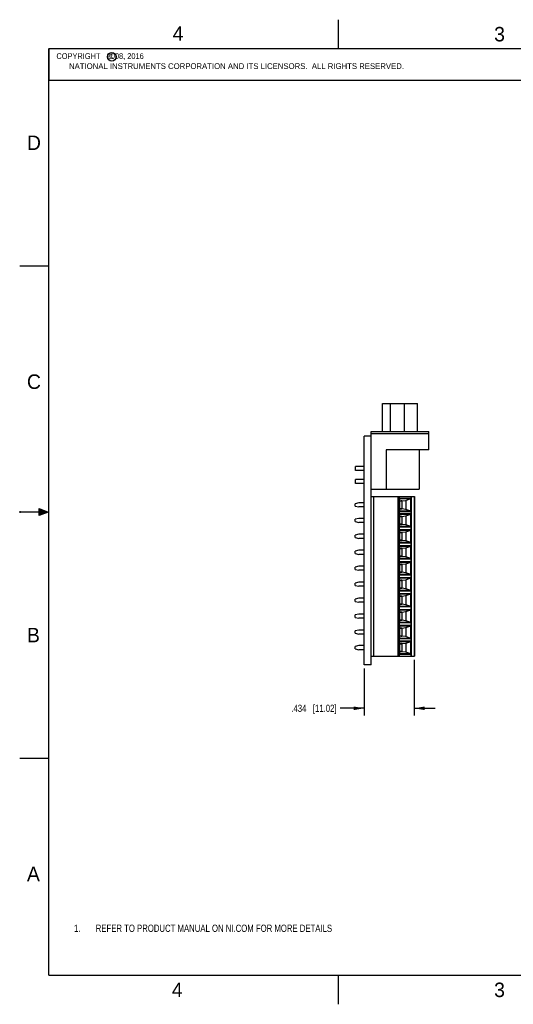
# Model space of a CAD drawing. Header units: inches. Extents: x 0 to 22, y 0 to 17.
# Tile 1 of 20: x 0 to 8.5, y 0 to 17. Entities that reach past the tile are written whole.
import ezdxf

# ---------------------------------------------------------------- set-up
doc = ezdxf.new("R2010")
doc.units = ezdxf.units.IN
doc.header["$LTSCALE"] = 1.21
doc.header["$MEASUREMENT"] = 0
doc.layers.get('0').update_dxf_attribs({"linetype": 'CONTINUOUS'})
for name, color, linetype in [('02___PRT_ALL_AXES', 7, 'CONTINUOUS'), ('DIMENSIONS', 7, 'CONTINUOUS'), ('NOTE', 7, 'CONTINUOUS')]:
    doc.layers.add(name, color=color, linetype=linetype)
doc.styles.get("Standard").update_dxf_attribs({"font": 'txt', "width": 0.8})
doc.styles.add('TEXTSTYLE_2', font='txt')
doc.dimstyles.new('DIMSTYLE_1', dxfattribs={"dimtxt": 0.125, "dimasz": 0.18, "dimexe": 0.125, "dimexo": 0.0625, "dimgap": 0.0625, "dimtad": 0, "dimtih": 1, "dimtoh": 1, "dimdec": 3, "dimlfac": 0.5, "dimzin": 4, "dimdsep": 46, "dimtxsty": 'STANDARD', "dimblk": '_FILLED', "dimblk1": '_FILLED', "dimblk2": '_FILLED', "dimcen": 0.09, "dimadec": 0, "dimazin": 0, "dimtp": 0.001, "dimtm": 0.001, "dimtfac": 1, "dimtdec": 3, "dimtofl": 0, "dimtmove": 0, "dimatfit": 3, "dimldrblk": '_FILLED', "dimfxl": 1, "dimtolj": 1, "dimtzin": 4, "dimarcsym": 0})

# ---------------------------------------------------------------- blocks, each defined once
blk = doc.blocks.new('CUSTOM_NOTE_BL0', base_point=(3.625, 1.312))
at = {"color": 2, "linetype": 'CONTINUOUS', "width": 0.8}
for s, p in [('1.', (0.938, 1.25)), ('REFER TO PRODUCT MANUAL ON NI.COM FOR MORE DETAILS', (1.312, 1.25))]:
    blk.add_text(s, height=0.125, dxfattribs=at).set_placement(p)
blk = doc.blocks.new('_FILLED')
at = {"color": 0, "linetype": 'BYBLOCK'}
blk.add_solid([(0, 0), (-1, 0.174), (-1, -0.174)], dxfattribs=at)
blk = doc.blocks.new('*D0')
at = {"layer": 'DIMENSIONS', "color": 2, "linetype": 'CONTINUOUS'}
for p, q in [((6.81, 5.95), (6.81, 4.986)), ((5.943, 5.798), (5.943, 4.986)), ((5.943, 5.111), (5.531, 5.111)), ((6.81, 5.111), (7.17, 5.111))]:
    blk.add_line(p, q, dxfattribs=at)
at = {"layer": 'DIMENSIONS', "color": 2, "linetype": 'CONTINUOUS', "xscale": 0.18, "yscale": 0.18, "zscale": 0.18}
blk.add_blockref('_FILLED', (5.943, 5.111), dxfattribs=at)
at = {"layer": 'DIMENSIONS', "color": 2, "linetype": 'CONTINUOUS', "xscale": 0.18, "yscale": 0.18, "zscale": 0.18, "rotation": 180}
blk.add_blockref('_FILLED', (6.81, 5.111), dxfattribs=at)
at = {"layer": 'DIMENSIONS', "color": 2, "linetype": 'CONTINUOUS', "insert": (5.468, 5.173), "char_height": 0.125, "width": 1.225, "attachment_point": 3, "line_spacing_factor": 0.9}
blk.add_mtext('.434{\\Ftxt.shx;\\W1.000000;\\H0.125000; }[11.02]', dxfattribs=at)

msp = doc.modelspace()

# ---------------------------------------------------------------- hatches: boundary and pattern name
at = {"linetype": 'CONTINUOUS'}
msp.add_hatch(color=2, dxfattribs=at).paths.add_polyline_path([(0.3337, 8.5625), (0.49, 8.5), (0.3337, 8.4375)])

# ---------------------------------------------------------------- linework, layer by layer
at = {"color": 2, "linetype": 'CONTINUOUS'}
for p, q in [((5.5, 16.5), (5.5, 17)), ((0.4999, 16.5), (9.1249, 16.5)), ((0.4999, 16.5), (0.4999, 15.9531)), ((0.4999, 15.9531), (9.1249, 15.9531)), ((0, 12.75), (0.5, 12.75)), ((0, 8.515), (0, 8.485)), ((0.3337, 8.4375), (0.3337, 8.5625)), ((0.3337, 8.5625), (0.49, 8.5)), ((0.49, 8.5), (0, 8.5)), ((0.49, 8.5), (0.3337, 8.4375)), ((0, 4.25), (0.5, 4.25)), ((5.5, 0), (5.5, 0.5))]:
    msp.add_line(p, q, dxfattribs=at)
at = {"color": 7, "linetype": 'CONTINUOUS'}
for p, q in [((6.2595, 9.8884), (6.2595, 10.3742)), ((6.2595, 10.3742), (6.8658, 10.3742)), ((6.3967, 9.8884), (6.3967, 10.3742)), ((6.6393, 9.8884), (6.6393, 10.3742)), ((6.8658, 9.8884), (6.8658, 10.3742)), ((6.0665, 5.8605), (6.0665, 9.8884)), ((6.0665, 9.8884), (7.0587, 9.8884)), ((7.0587, 9.5734), (7.0587, 9.8884)), ((5.9425, 5.8605), (5.9425, 9.8105)), ((6.0665, 9.8105), (5.9425, 9.8105)), ((6.0665, 9.853), (7.0587, 9.853)), ((6.3264, 9.5734), (6.3264, 8.8963)), ((7.0587, 9.5734), (6.3264, 9.5734)), ((6.8933, 9.5734), (6.8933, 8.8963)), ((6.0665, 8.8963), (6.8933, 8.8963)), ((6.0665, 8.7685), (6.8114, 8.7685)), ((6.1059, 8.7685), (6.1059, 6.0126)), ((6.5334, 6.0126), (6.5334, 8.7685)), ((6.5463, 8.7685), (6.5463, 6.0126)), ((6.5591, 8.5056), (6.5591, 8.7401)), ((6.5591, 8.7401), (6.7416, 8.7401)), ((6.7311, 8.7254), (6.5591, 8.7254)), ((6.5591, 8.6908), (6.5856, 8.6908)), ((6.5773, 8.6898), (6.5591, 8.6898)), ((6.5964, 8.6927), (6.6638, 8.7011)), ((6.5964, 8.6927), (6.5964, 8.5531)), ((6.6638, 8.7011), (6.7311, 8.7254)), ((6.6638, 8.7011), (6.6638, 8.5446)), ((6.7416, 8.7401), (6.7416, 8.5056)), ((6.7552, 6.0126), (6.7552, 8.7685)), ((6.758, 8.7685), (6.758, 6.0126)), ((6.8104, 6.0126), (6.8104, 8.7685)), ((6.8114, 8.7685), (6.8114, 6.0126)), ((5.8532, 8.6583), (5.791, 8.6434)), ((5.791, 8.6024), (5.791, 8.6434)), ((5.791, 8.6024), (5.8532, 8.5874)), ((5.9425, 8.6583), (5.8532, 8.6583)), ((5.9425, 8.5874), (5.8532, 8.5874)), ((6.5591, 8.556), (6.5773, 8.556)), ((6.5856, 8.555), (6.5591, 8.555)), ((6.5591, 8.5204), (6.7311, 8.5204)), ((6.7416, 8.5056), (6.5591, 8.5056)), ((6.6638, 8.5446), (6.5964, 8.5531)), ((6.7311, 8.5204), (6.6638, 8.5446)), ((5.8532, 8.3906), (5.791, 8.3757)), ((5.791, 8.3347), (5.791, 8.3757)), ((5.791, 8.3347), (5.8532, 8.3197)), ((5.9425, 8.3906), (5.8532, 8.3906)), ((6.5591, 8.2379), (6.5591, 8.4724)), ((6.5591, 8.4724), (6.7416, 8.4724)), ((6.7311, 8.4577), (6.5591, 8.4577)), ((6.5591, 8.4231), (6.5856, 8.4231)), ((6.5773, 8.4221), (6.5591, 8.4221)), ((6.5964, 8.425), (6.6638, 8.4334)), ((6.5964, 8.425), (6.5964, 8.2853)), ((6.6638, 8.4334), (6.7311, 8.4577)), ((6.6638, 8.4334), (6.6638, 8.2769)), ((6.7416, 8.4724), (6.7416, 8.2379)), ((5.9425, 8.3197), (5.8532, 8.3197)), ((6.5591, 8.2882), (6.5773, 8.2882)), ((6.5856, 8.2873), (6.5591, 8.2873)), ((6.5591, 8.2527), (6.7311, 8.2527)), ((6.7416, 8.2379), (6.5591, 8.2379)), ((6.5591, 7.9623), (6.5591, 8.1968)), ((6.5591, 8.1968), (6.7416, 8.1968)), ((6.7311, 8.1821), (6.5591, 8.1821)), ((6.6638, 8.2769), (6.5964, 8.2853)), ((6.7311, 8.2527), (6.6638, 8.2769)), ((6.6638, 8.1578), (6.7311, 8.1821)), ((6.7416, 8.1968), (6.7416, 7.9623)), ((5.8532, 8.115), (5.791, 8.1001)), ((5.791, 8.0591), (5.791, 8.1001)), ((5.791, 8.0591), (5.8532, 8.0441)), ((5.9425, 8.115), (5.8532, 8.115)), ((5.9425, 8.0441), (5.8532, 8.0441)), ((6.5591, 8.1475), (6.5856, 8.1475)), ((6.5773, 8.1465), (6.5591, 8.1465)), ((6.5591, 8.0126), (6.5773, 8.0126)), ((6.5856, 8.0117), (6.5591, 8.0117)), ((6.5964, 8.1494), (6.6638, 8.1578)), ((6.5964, 8.1494), (6.5964, 8.0097)), ((6.6638, 8.0013), (6.5964, 8.0097)), ((6.6638, 8.1578), (6.6638, 8.0013)), ((6.7311, 7.9771), (6.6638, 8.0013)), ((5.8532, 7.8394), (5.791, 7.8245)), ((5.791, 7.7835), (5.791, 7.8245)), ((5.9425, 7.8394), (5.8532, 7.8394)), ((6.5591, 7.9771), (6.7311, 7.9771)), ((6.7416, 7.9623), (6.5591, 7.9623)), ((6.5591, 7.9212), (6.7416, 7.9212)), ((6.5591, 7.6867), (6.5591, 7.9212)), ((6.7311, 7.9065), (6.5591, 7.9065)), ((6.5591, 7.8719), (6.5856, 7.8719)), ((6.5773, 7.8709), (6.5591, 7.8709)), ((6.5964, 7.8738), (6.6638, 7.8822)), ((6.5964, 7.8738), (6.5964, 7.7342)), ((6.6638, 7.8822), (6.7311, 7.9065)), ((6.6638, 7.8822), (6.6638, 7.7257)), ((6.7416, 7.9212), (6.7416, 7.6867)), ((5.791, 7.7835), (5.8532, 7.7685)), ((5.9425, 7.7685), (5.8532, 7.7685)), ((6.5591, 7.7371), (6.5773, 7.7371)), ((6.5856, 7.7361), (6.5591, 7.7361)), ((6.5591, 7.7015), (6.7311, 7.7015)), ((6.7416, 7.6867), (6.5591, 7.6867)), ((6.6638, 7.7257), (6.5964, 7.7342)), ((6.7311, 7.7015), (6.6638, 7.7257)), ((5.8532, 7.5638), (5.791, 7.5489)), ((5.791, 7.5079), (5.791, 7.5489)), ((5.791, 7.5079), (5.8532, 7.493)), ((5.9425, 7.5638), (5.8532, 7.5638)), ((5.9425, 7.493), (5.8532, 7.493)), ((6.5591, 7.6457), (6.7416, 7.6457)), ((6.5591, 7.4111), (6.5591, 7.6457)), ((6.7311, 7.6309), (6.5591, 7.6309)), ((6.5591, 7.5963), (6.5856, 7.5963)), ((6.5773, 7.5953), (6.5591, 7.5953)), ((6.5964, 7.5982), (6.6638, 7.6067)), ((6.5964, 7.5982), (6.5964, 7.4586)), ((6.6638, 7.6067), (6.7311, 7.6309)), ((6.6638, 7.6067), (6.6638, 7.4501)), ((6.7416, 7.6457), (6.7416, 7.4111)), ((6.5591, 7.4615), (6.5773, 7.4615)), ((6.5856, 7.4605), (6.5591, 7.4605)), ((6.5591, 7.4259), (6.7311, 7.4259)), ((6.7416, 7.4111), (6.5591, 7.4111)), ((6.5591, 7.3701), (6.7416, 7.3701)), ((6.5591, 7.1355), (6.5591, 7.3701)), ((6.7311, 7.3553), (6.5591, 7.3553)), ((6.5591, 7.3207), (6.5856, 7.3207)), ((6.5773, 7.3197), (6.5591, 7.3197)), ((6.6638, 7.4501), (6.5964, 7.4586)), ((6.5964, 7.3226), (6.6638, 7.3311)), ((6.5964, 7.3226), (6.5964, 7.183)), ((6.7311, 7.4259), (6.6638, 7.4501)), ((6.6638, 7.3311), (6.7311, 7.3553)), ((6.6638, 7.3311), (6.6638, 7.1745)), ((6.7416, 7.3701), (6.7416, 7.1355)), ((5.8532, 7.2882), (5.791, 7.2733)), ((5.791, 7.2323), (5.791, 7.2733)), ((5.791, 7.2323), (5.8532, 7.2174)), ((5.9425, 7.2882), (5.8532, 7.2882)), ((5.9425, 7.2174), (5.8532, 7.2174)), ((6.5591, 7.1859), (6.5773, 7.1859)), ((6.5856, 7.1849), (6.5591, 7.1849)), ((6.5591, 7.1503), (6.7311, 7.1503)), ((6.6638, 7.1745), (6.5964, 7.183)), ((6.7311, 7.1503), (6.6638, 7.1745)), ((5.8532, 7.0126), (5.791, 6.9977)), ((5.791, 6.9567), (5.791, 6.9977)), ((5.9425, 7.0126), (5.8532, 7.0126)), ((6.7416, 7.1355), (6.5591, 7.1355)), ((6.5591, 7.0945), (6.7416, 7.0945)), ((6.5591, 6.86), (6.5591, 7.0945)), ((6.7311, 7.0797), (6.5591, 7.0797)), ((6.5591, 7.0451), (6.5856, 7.0451)), ((6.5773, 7.0441), (6.5591, 7.0441)), ((6.5964, 7.047), (6.6638, 7.0555)), ((6.5964, 7.047), (6.5964, 6.9074)), ((6.6638, 7.0555), (6.7311, 7.0797)), ((6.6638, 7.0555), (6.6638, 6.899)), ((6.7416, 7.0945), (6.7416, 6.86)), ((5.791, 6.9567), (5.8532, 6.9418)), ((5.9425, 6.9418), (5.8532, 6.9418)), ((6.5591, 6.9103), (6.5773, 6.9103)), ((6.5856, 6.9093), (6.5591, 6.9093)), ((6.5591, 6.8747), (6.7311, 6.8747)), ((6.7416, 6.86), (6.5591, 6.86)), ((6.5591, 6.8189), (6.7416, 6.8189)), ((6.5591, 6.5844), (6.5591, 6.8189)), ((6.7311, 6.8041), (6.5591, 6.8041)), ((6.6638, 6.899), (6.5964, 6.9074)), ((6.7311, 6.8747), (6.6638, 6.899)), ((6.6638, 6.7799), (6.7311, 6.8041)), ((6.7416, 6.8189), (6.7416, 6.5844)), ((5.8532, 6.7371), (5.791, 6.7221)), ((5.791, 6.6811), (5.791, 6.7221)), ((5.791, 6.6811), (5.8532, 6.6662)), ((5.9425, 6.7371), (5.8532, 6.7371)), ((5.9425, 6.6662), (5.8532, 6.6662)), ((6.5591, 6.7695), (6.5856, 6.7695)), ((6.5773, 6.7685), (6.5591, 6.7685)), ((6.5591, 6.6347), (6.5773, 6.6347)), ((6.5856, 6.6337), (6.5591, 6.6337)), ((6.5964, 6.7714), (6.6638, 6.7799)), ((6.5964, 6.7714), (6.5964, 6.6318)), ((6.6638, 6.6234), (6.5964, 6.6318)), ((6.6638, 6.7799), (6.6638, 6.6234)), ((5.8532, 6.4615), (5.791, 6.4465)), ((5.9425, 6.4615), (5.8532, 6.4615)), ((6.5591, 6.5991), (6.7311, 6.5991)), ((6.7416, 6.5844), (6.5591, 6.5844)), ((6.5591, 6.5433), (6.7416, 6.5433)), ((6.5591, 6.3088), (6.5591, 6.5433)), ((6.7311, 6.5285), (6.5591, 6.5285)), ((6.5591, 6.4939), (6.5856, 6.4939)), ((6.5773, 6.493), (6.5591, 6.493)), ((6.5964, 6.4959), (6.6638, 6.5043)), ((6.5964, 6.4959), (6.5964, 6.3562)), ((6.7311, 6.5991), (6.6638, 6.6234)), ((6.6638, 6.5043), (6.7311, 6.5285)), ((6.6638, 6.5043), (6.6638, 6.3478)), ((6.7416, 6.5433), (6.7416, 6.3088)), ((5.791, 6.4055), (5.791, 6.4465)), ((5.791, 6.4055), (5.8532, 6.3906)), ((5.9425, 6.3906), (5.8532, 6.3906)), ((6.5591, 6.3591), (6.5773, 6.3591)), ((6.5856, 6.3581), (6.5591, 6.3581)), ((6.5591, 6.3235), (6.7311, 6.3235)), ((6.7416, 6.3088), (6.5591, 6.3088)), ((6.6638, 6.3478), (6.5964, 6.3562)), ((6.7311, 6.3235), (6.6638, 6.3478)), ((5.8532, 6.1937), (5.791, 6.1788)), ((5.791, 6.1378), (5.791, 6.1788)), ((5.791, 6.1378), (5.8532, 6.1229)), ((5.9425, 6.1937), (5.8532, 6.1937)), ((5.9425, 6.1229), (5.8532, 6.1229)), ((6.5591, 6.2756), (6.7416, 6.2756)), ((6.5591, 6.0411), (6.5591, 6.2756)), ((6.7311, 6.2608), (6.5591, 6.2608)), ((6.5591, 6.2262), (6.5856, 6.2262)), ((6.5773, 6.2252), (6.5591, 6.2252)), ((6.5964, 6.2281), (6.6638, 6.2366)), ((6.5964, 6.2281), (6.5964, 6.0885)), ((6.6638, 6.2366), (6.7311, 6.2608)), ((6.6638, 6.2366), (6.6638, 6.0801)), ((6.7416, 6.2756), (6.7416, 6.0411)), ((6.0665, 6.0126), (6.8114, 6.0126)), ((6.5591, 6.0914), (6.5773, 6.0914)), ((6.5856, 6.0904), (6.5591, 6.0904)), ((6.5591, 6.0558), (6.7311, 6.0558)), ((6.7416, 6.0411), (6.5591, 6.0411)), ((6.6638, 6.0801), (6.5964, 6.0885)), ((6.7311, 6.0558), (6.6638, 6.0801)), ((6.0665, 5.8605), (5.9425, 5.8605))]:
    msp.add_line(p, q, dxfattribs=at)
at = {"color": 7, "linetype": 'CONTINUOUS', "const_width": 0.02}
for points in [[(0.5, 16.5), (0.5, 0.5)], [(21.5, 16.5), (0.5, 16.5)], [(0.5, 0.5), (21.5, 0.5)]]:
    msp.add_lwpolyline(points, dxfattribs=at)
at = {"color": 2, "linetype": 'CONTINUOUS'}
msp.add_circle((1.5893, 16.359), 0.0754, dxfattribs=at)
at = {"color": 7, "linetype": 'CONTINUOUS'}
for centre, major_axis, ratio, start_param, end_param in [((6.5711, 8.6786), (0.0393, 0.0124), 0.1938285, 0.8114104, 1.1330768), ((6.7255, 8.7401), (0.0162, 0), 0.9728414, -1.2160907, 0), ((6.5711, 8.5671), (0.0393, -0.0124), 0.1938285, -1.1330768, -0.8114104), ((6.7255, 8.5056), (0.0162, 0), 0.9728414, 0, 1.2160907), ((6.5711, 8.4109), (0.0393, 0.0124), 0.1938285, 0.8114104, 1.1330768), ((6.7255, 8.4724), (0.0162, 0), 0.9728414, -1.2160907, 0), ((6.5711, 8.2994), (0.0393, -0.0124), 0.1938285, -1.1330768, -0.8114104), ((6.7255, 8.2379), (0.0162, 0), 0.9728414, 0, 1.2160907), ((6.7255, 8.1968), (0.0162, 0), 0.9728414, -1.2160907, 0), ((6.5711, 8.1353), (0.0393, 0.0124), 0.1938285, 0.8114104, 1.1330768), ((6.5711, 8.0238), (0.0393, -0.0124), 0.1938285, -1.1330768, -0.8114104), ((6.5711, 7.8597), (0.0393, 0.0124), 0.1938285, 0.8114104, 1.1330768), ((6.7255, 7.9623), (0.0162, 0), 0.9728414, 0, 1.2160907), ((6.7255, 7.9212), (0.0162, 0), 0.9728414, -1.2160907, 0), ((6.5711, 7.7482), (0.0393, -0.0124), 0.1938285, -1.1330768, -0.8114104), ((6.7255, 7.6867), (0.0162, 0), 0.9728414, 0, 1.2160907), ((6.5711, 7.5841), (0.0393, 0.0124), 0.1938285, 0.8114104, 1.1330768), ((6.7255, 7.6457), (0.0162, 0), 0.9728414, -1.2160907, 0), ((6.5711, 7.4727), (0.0393, -0.0124), 0.1938285, -1.1330768, -0.8114104), ((6.5711, 7.3085), (0.0393, 0.0124), 0.1938285, 0.8114104, 1.1330768), ((6.7255, 7.4111), (0.0162, 0), 0.9728414, 0, 1.2160907), ((6.7255, 7.3701), (0.0162, 0), 0.9728414, -1.2160907, 0), ((6.5711, 7.1971), (0.0393, -0.0124), 0.1938285, -1.1330768, -0.8114104), ((6.7255, 7.1355), (0.0162, 0), 0.9728414, 0, 1.2160907), ((6.5711, 7.033), (0.0393, 0.0124), 0.1938285, 0.8114104, 1.1330768), ((6.7255, 7.0945), (0.0162, 0), 0.9728414, -1.2160907, 0), ((6.5711, 6.9215), (0.0393, -0.0124), 0.1938285, -1.1330768, -0.8114104), ((6.7255, 6.86), (0.0162, 0), 0.9728414, 0, 1.2160907), ((6.7255, 6.8189), (0.0162, 0), 0.9728414, -1.2160907, 0), ((6.5711, 6.7574), (0.0393, 0.0124), 0.1938285, 0.8114104, 1.1330768), ((6.5711, 6.6459), (0.0393, -0.0124), 0.1938285, -1.1330768, -0.8114104), ((6.5711, 6.4818), (0.0393, 0.0124), 0.1938285, 0.8114104, 1.1330768), ((6.7255, 6.5844), (0.0162, 0), 0.9728414, 0, 1.2160907), ((6.7255, 6.5433), (0.0162, 0), 0.9728414, -1.2160907, 0), ((6.5711, 6.3703), (0.0393, -0.0124), 0.1938285, -1.1330768, -0.8114104), ((6.7255, 6.3088), (0.0162, 0), 0.9728414, 0, 1.2160907), ((6.5711, 6.2141), (0.0393, 0.0124), 0.1938285, 0.8114104, 1.1330768), ((6.7255, 6.2756), (0.0162, 0), 0.9728414, -1.2160907, 0), ((6.5711, 6.1026), (0.0393, -0.0124), 0.1938285, -1.1330768, -0.8114104), ((6.7255, 6.0411), (0.0162, 0), 0.9728414, 0, 1.2160907)]:
    msp.add_ellipse(centre, major_axis=major_axis, ratio=ratio, start_param=start_param, end_param=end_param, dxfattribs=at)
for points, knots in [([(6.5773, 8.6898), (6.578, 8.6898), (6.5808, 8.6899), (6.5836, 8.6903), (6.5856, 8.6908)], [0, 0, 0, 0, 0.2551837, 1, 1, 1, 1]), ([(6.5856, 8.555), (6.5849, 8.5551), (6.5822, 8.5557), (6.5794, 8.556), (6.5773, 8.556)], [0, 0, 0, 0, 0.2445587, 1, 1, 1, 1]), ([(6.5773, 8.4221), (6.578, 8.4221), (6.5808, 8.4222), (6.5836, 8.4226), (6.5856, 8.4231)], [0, 0, 0, 0, 0.2551837, 1, 1, 1, 1]), ([(6.5856, 8.2873), (6.5849, 8.2874), (6.5822, 8.2879), (6.5794, 8.2882), (6.5773, 8.2882)], [0, 0, 0, 0, 0.2445587, 1, 1, 1, 1]), ([(6.5773, 8.1465), (6.578, 8.1465), (6.5808, 8.1466), (6.5836, 8.147), (6.5856, 8.1475)], [0, 0, 0, 0, 0.2551837, 1, 1, 1, 1]), ([(6.5856, 8.0117), (6.5849, 8.0118), (6.5822, 8.0124), (6.5794, 8.0126), (6.5773, 8.0126)], [0, 0, 0, 0, 0.2445587, 1, 1, 1, 1]), ([(6.5773, 7.8709), (6.578, 7.8709), (6.5808, 7.871), (6.5836, 7.8714), (6.5856, 7.8719)], [0, 0, 0, 0, 0.2551837, 1, 1, 1, 1]), ([(6.5856, 7.7361), (6.5849, 7.7362), (6.5822, 7.7368), (6.5794, 7.7371), (6.5773, 7.7371)], [0, 0, 0, 0, 0.2445587, 1, 1, 1, 1]), ([(6.5773, 7.5953), (6.578, 7.5953), (6.5808, 7.5954), (6.5836, 7.5959), (6.5856, 7.5963)], [0, 0, 0, 0, 0.2551837, 1, 1, 1, 1]), ([(6.5856, 7.4605), (6.5849, 7.4606), (6.5822, 7.4612), (6.5794, 7.4615), (6.5773, 7.4615)], [0, 0, 0, 0, 0.2445587, 1, 1, 1, 1]), ([(6.5773, 7.3197), (6.578, 7.3197), (6.5808, 7.3198), (6.5836, 7.3203), (6.5856, 7.3207)], [0, 0, 0, 0, 0.2551837, 1, 1, 1, 1]), ([(6.5856, 7.1849), (6.5849, 7.185), (6.5822, 7.1856), (6.5794, 7.1859), (6.5773, 7.1859)], [0, 0, 0, 0, 0.2445587, 1, 1, 1, 1]), ([(6.5773, 7.0441), (6.578, 7.0441), (6.5808, 7.0442), (6.5836, 7.0447), (6.5856, 7.0451)], [0, 0, 0, 0, 0.2551837, 1, 1, 1, 1]), ([(6.5856, 6.9093), (6.5849, 6.9094), (6.5822, 6.91), (6.5794, 6.9103), (6.5773, 6.9103)], [0, 0, 0, 0, 0.2445587, 1, 1, 1, 1]), ([(6.5773, 6.7685), (6.578, 6.7685), (6.5808, 6.7686), (6.5836, 6.7691), (6.5856, 6.7695)], [0, 0, 0, 0, 0.2551837, 1, 1, 1, 1]), ([(6.5856, 6.6337), (6.5849, 6.6339), (6.5822, 6.6344), (6.5794, 6.6347), (6.5773, 6.6347)], [0, 0, 0, 0, 0.2445587, 1, 1, 1, 1]), ([(6.5773, 6.493), (6.578, 6.493), (6.5808, 6.4931), (6.5836, 6.4935), (6.5856, 6.4939)], [0, 0, 0, 0, 0.2551837, 1, 1, 1, 1]), ([(6.5856, 6.3581), (6.5849, 6.3583), (6.5822, 6.3588), (6.5794, 6.3591), (6.5773, 6.3591)], [0, 0, 0, 0, 0.2445587, 1, 1, 1, 1]), ([(6.5856, 6.2262), (6.5849, 6.2261), (6.5822, 6.2255), (6.5794, 6.2252), (6.5773, 6.2252)], [0, 0, 0, 0, 0.2445582, 1, 1, 1, 1]), ([(6.5856, 6.0904), (6.5849, 6.0905), (6.5822, 6.0911), (6.5794, 6.0914), (6.5773, 6.0914)], [0, 0, 0, 0, 0.2445587, 1, 1, 1, 1])]:
    msp.add_open_spline(points, degree=3, knots=knots, dxfattribs=at)
at = {"layer": '02___PRT_ALL_AXES', "color": 7, "linetype": 'CONTINUOUS'}
for p, q in [((5.7925, 9.2167), (5.7925, 9.2876)), ((5.9425, 9.2876), (5.7925, 9.2876)), ((5.9425, 9.2167), (5.7925, 9.2167)), ((5.7925, 8.9931), (5.7925, 9.064)), ((5.9425, 9.064), (5.7925, 9.064)), ((5.9425, 8.9931), (5.7925, 8.9931))]:
    msp.add_line(p, q, dxfattribs=at)

# ---------------------------------------------------------------- block references
at = {"color": 2, "linetype": 'CONTINUOUS'}
msp.add_blockref('CUSTOM_NOTE_BL0', (3.6251, 1.3124), dxfattribs=at)

# ---------------------------------------------------------------- texts
at = {"color": 2, "linetype": 'CONTINUOUS', "attachment_point": 1, "line_spacing_factor": 0.9, "style": 'TEXTSTYLE_2'}
for s, insert, char_height, width in [('4', (2.64, 16.8869), 0.25, 0.25), ('3', (8.1875, 16.875), 0.25, 0.25), ('c', (1.5463, 16.428), 0.1, 0.1), ('NATIONAL INSTRUMENTS CORPORATION AND ITS LICENSORS.  ALL RIGHTS RESERVED.', (0.851, 16.2482), 0.1, 7.3), ('D', (0.125, 15), 0.25, 0.25), ('C', (0.125, 10.875), 0.25, 0.25), ('B', (0.125, 6.5), 0.25, 0.25), ('A', (0.125, 2.375), 0.25, 0.25), ('4', (2.625, 0.375), 0.25, 0.25), ('3', (8.1875, 0.375), 0.25, 0.25)]:
    msp.add_mtext(s, dxfattribs=dict(at, insert=insert, char_height=char_height, width=width))
at = {"layer": 'NOTE', "color": 2, "linetype": 'CONTINUOUS', "insert": (0.5624, 16.4219), "char_height": 0.1, "width": 1.92, "attachment_point": 1, "line_spacing_factor": 0.9}
msp.add_mtext('  COPYRIGHT   2008, 2016', dxfattribs=at)

# ---------------------------------------------------------------- dimensions: what is measured, and where the dimension line sits
at = {"layer": 'DIMENSIONS', "color": 2, "linetype": 'CONTINUOUS'}
dim = msp.add_linear_dim(base=(6.8104, 5.1105), p1=(5.9425, 5.8605), p2=(6.8104, 6.0126), dimstyle='DIMSTYLE_1', dxfattribs=at)
dim.commit()
dim.dimension.update_dxf_attribs({"geometry": '*D0', "text_midpoint": (4.8559, 5.1105), "dimtype": 160})

doc.saveas('drawing.dxf')
